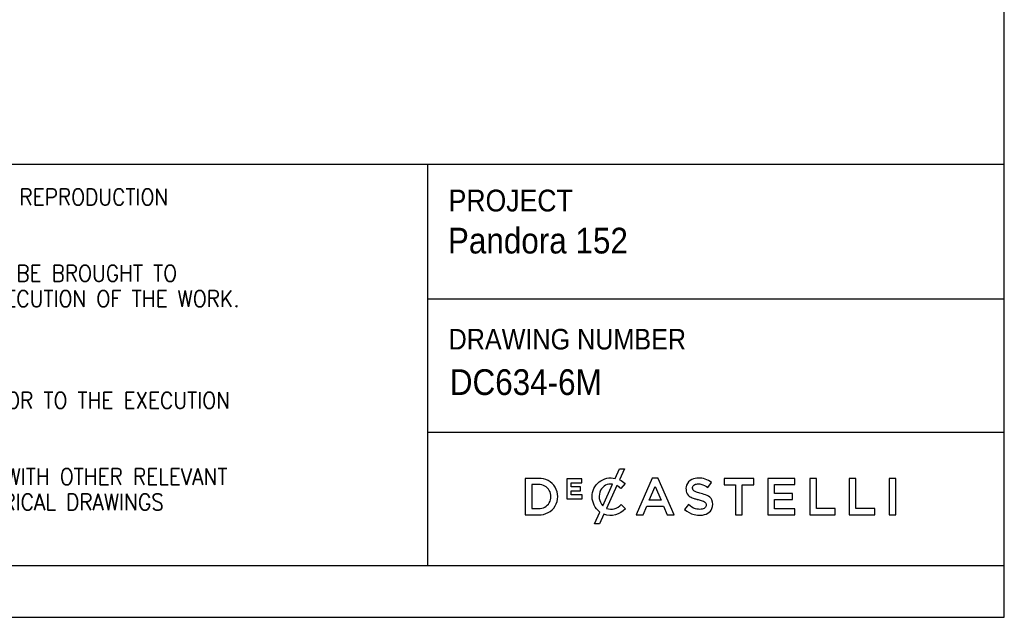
# Model space of a CAD drawing. Header units: millimetres. Extents: x 28 to 4128, y 24 to 2894.
# Tile 20 of 32: x 3172 to 4128, y 24 to 605. Entities that reach past the tile are written whole.
import ezdxf

# ---------------------------------------------------------------- set-up
doc = ezdxf.new("R2010")
doc.units = ezdxf.units.MM
doc.header["$LTSCALE"] = 10
doc.linetypes.add('SLD-Solido', pattern=[0])
doc.layers.add('NOTE', color=3, linetype='SLD-Solido')
doc.layers.add('SCHIZZI', color=9, linetype='Continuous')
doc.styles.add('SLDTEXTSTYLE0', font='Gothic.ttf', dxfattribs={"width": 0.913})
doc.styles.add('SLDTEXTSTYLE1', font='romans__.ttf', dxfattribs={"width": 0.893})

msp = doc.modelspace()

# ---------------------------------------------------------------- linework, layer by layer
at = {"layer": 'SCHIZZI', "color": 7}
for p, q in [((3568, 464.59), (3568, 74.35)), ((3568, 333.79), (4128.24, 333.79)), ((3568, 204.14), (4128.25, 204.14)), ((3760.04, 154.23), (3759.92, 154.35)), ((3727.98, 141.45), (3727.98, 141.51)), ((3760.17, 129.64), (3760.29, 129.76))]:
    msp.add_line(p, q, dxfattribs=at)
for points in [[(4128.26, 24.35), (4128.06, 2894.35), (28.26, 2894.35), (28.26, 24.35)], [(3716.76, 147.37), (3716.76, 151.2), (3707.54, 151.2), (3707.54, 155.16), (3718.01, 155.16), (3718.01, 158.99), (3703.27, 158.99), (3703.27, 139.44), (3718.15, 139.44), (3718.15, 143.27), (3707.54, 143.27), (3707.54, 147.37)], [(3786.19, 159.48), (3770.69, 124), (3777.35, 124), (3780.94, 132.42), (3797.2, 132.42), (3800.74, 124), (3807.59, 124), (3792.14, 159.37), (3792.1, 159.48)], [(3867.25, 153.2), (3867.25, 124), (3873.78, 124), (3873.78, 153.2), (3884.84, 153.2), (3884.84, 159.23), (3856.19, 159.23), (3856.19, 153.2)], [(3922.41, 138.85), (3922.41, 144.68), (3904.92, 144.68), (3904.92, 153.4), (3924.65, 153.4), (3924.65, 159.23), (3898.44, 159.23), (3898.44, 124), (3924.9, 124), (3924.9, 129.83), (3904.92, 129.83), (3904.92, 138.85)], [(3939.3, 159.23), (3939.3, 124), (3964.11, 124), (3964.11, 129.93), (3945.78, 129.93), (3945.78, 159.23)], [(3977.62, 159.23), (3977.62, 124), (4002.43, 124), (4002.43, 129.93), (3984.09, 129.93), (3984.09, 159.23)], [(4016.28, 124), (4022.76, 124), (4022.76, 159.23), (4016.28, 159.23)], [(3789.04, 151.54), (3794.81, 138.2), (3783.33, 138.2)]]:
    msp.add_lwpolyline(points, close=True, dxfattribs=at)
msp.add_lwpolyline([(4128.25, 74.35), (2603.82, 74.35), (2603.82, 464.59), (4128.23, 464.59)], dxfattribs=at)
for points in [[(3735.4, 126.65, -0.236657), (3727.98, 141.45, -0.491225), (3750.35, 159.28), (3754.59, 168.59), (3759.47, 168.59), (3754.62, 157.93, -0.086931), (3760.04, 154.23), (3755.87, 149.44, 0.066338), (3751.99, 152.33), (3741.91, 130.19, 0.165517), (3749.47, 129.81, 0.131227), (3756.11, 133.99), (3760.29, 129.76, -0.311853), (3739.35, 124.56), (3735.02, 115.07), (3730.13, 115.07)], [(3662.78, 159.23), (3662.78, 124), (3675.96, 124, 1.055595), (3675.96, 159.23)], [(3675.96, 129.93, 1.021768), (3675.96, 153.3), (3669.26, 153.3), (3669.26, 129.93)], [(3747.74, 153.73, 0.327506), (3736.15, 147.74, 0.306457), (3738.17, 132.73)], [(3819.59, 152.63, 0.131119), (3819.33, 146.78, 0.184788), (3822.16, 142.2, 0.08135), (3826.15, 140.08, 0.025374), (3829.19, 139.12, -0.009562), (3829.81, 138.95, 0.014371), (3830.96, 138.68, -0.035017), (3834.88, 137.58, -0.056127), (3837.03, 136.57, -0.141669), (3838.37, 135.16, -0.159874), (3838.59, 132.52, -0.163353), (3837.4, 130.62, -0.144581), (3833.93, 129.28, -0.100658), (3828.33, 129.85, -0.117003), (3821.65, 133.81), (3817.74, 129.16, 0.123198), (3826.94, 124.21, 0.072885), (3833.43, 123.55, 0.1248), (3840.44, 125.52, 0.164892), (3844.31, 129.91, 0.191152), (3844.3, 138.43, 0.17223), (3839.57, 142.64, 0.058826), (3833.75, 144.6, -0.029477), (3829.28, 145.89, -0.088148), (3826.68, 147.24, -0.164012), (3825.58, 149.01, -0.205502), (3826.11, 152.05, -0.182374), (3829.28, 153.86, -0.093807), (3833.6, 153.73, -0.110468), (3840.4, 150.39), (3843.89, 155.31, 0.081084), (3837.62, 158.69, 0.078494), (3831.11, 159.67, 0.110077), (3824.78, 158.31, 0.203491)]]:
    msp.add_lwpolyline(points, format="xyb", close=True, dxfattribs=at)

# ---------------------------------------------------------------- texts
at = {"layer": 'NOTE', "color": 7, "attachment_point": 1}
for s, insert, char_height, style in [('1.0 THIS DRAWING IS  COPYRIGHT PROTECTED AND ANY REPRODUCTION', (2627.93, 440.66), 16, 'SLDTEXTSTYLE1'), ('PROJECT', (3588.51, 439.84), 21.167, 'SLDTEXTSTYLE0'), ('Pandora 152', (3587.85, 402.83), 25, 'SLDTEXTSTYLE0'), ('2.0 ANY DISCREPANCIES AND IRREGULARITIES SHOULD  BE BROUGHT TO ', (2627.93, 366.57), 16, 'SLDTEXTSTYLE1'), ('THE ATTENTION OF THE CONSULTANT PRIOR TO THE EXECUTION OF THE WORK.', (2627.93, 341.88), 16, 'SLDTEXTSTYLE1'), ('DRAWING NUMBER', (3588.51, 304.55), 20, 'SLDTEXTSTYLE0'), (' DC634-6M', (3581.21, 265.35), 25, 'SLDTEXTSTYLE0'), ('4.0 ALL DIMENSIONS ARE TO BE VERIFIED ON-SITE PRIOR TO THE EXECUTION ', (2627.93, 243.1), 16, 'SLDTEXTSTYLE1'), ('5.0 THIS DRAWING SHOULD BE READ IN CONJUNCTION WITH OTHER RELEVANT ', (2627.93, 169.02), 16, 'SLDTEXTSTYLE1'), ('ARCHITECTURAL, STRUCTURAL, MECHANICAL AND ELECTRICAL DRAWINGS ', (2627.93, 144.32), 16, 'SLDTEXTSTYLE1')]:
    msp.add_mtext(s, dxfattribs=dict(at, insert=insert, char_height=char_height, style=style))

doc.saveas('drawing.dxf')
